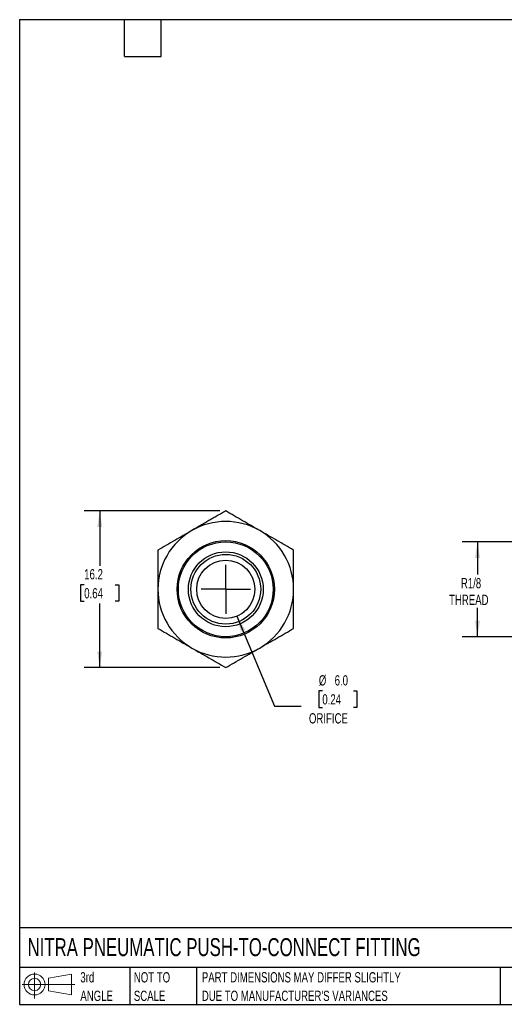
# Model space of a CAD drawing. Header units: millimetres. Extents: x 3 to 137, y 3 to 105.
# Tile 1 of 2: x 3 to 53, y 3 to 105. Entities that reach past the tile are written whole.
import ezdxf

# ---------------------------------------------------------------- set-up
doc = ezdxf.new("R2010")
doc.units = ezdxf.units.MM
doc.header["$LTSCALE"] = 0.5
doc.linetypes.add('SLD-Center', pattern=[19.05, 15.24, -1.27, 1.27, -1.27])
doc.linetypes.add('SLD-Solid', pattern=[0])
doc.layers.add('CENTER', color=40, linetype='SLD-Center')
doc.layers.add('SLD-DEFPOINTS', color=7, linetype='Continuous')
doc.layers.add('DIMENSIONS', color=140, linetype='SLD-Solid', lineweight=25)
doc.layers.add('TEXT', color=140, linetype='SLD-Solid', lineweight=25)
doc.styles.add('SLDTEXTSTYLE0', font='TXT', dxfattribs={"width": 0.7})
doc.dimstyles.new('SLDDIMSTYLE0', dxfattribs={"dimtxt": 1.079004, "dimasz": 1.651, "dimexe": 0, "dimexo": 0.0625, "dimgap": 0.269751, "dimtad": 0, "dimtih": 1, "dimtoh": 1, "dimdec": 1, "dimrnd": 1e-09, "dimzin": 12, "dimdsep": 46, "dimtxsty": 'SLDTEXTSTYLE0', "dimsah": 1, "dimcen": 0.09, "dimadec": 0, "dimazin": 3, "dimtfac": 1, "dimtdec": 1, "dimtofl": 0, "dimtmove": 0, "dimatfit": 3, "dimfxl": 0, "dimfrac": 2, "dimtolj": 1, "dimtzin": 12, "dimarcsym": 0})
doc.dimstyles.new('SLDDIMSTYLE3', dxfattribs={"dimtxt": 1.079004, "dimasz": 1.651, "dimexe": 0, "dimexo": 0.0625, "dimgap": 0.269751, "dimtad": 0, "dimtih": 1, "dimtoh": 1, "dimdec": 1, "dimrnd": 1e-09, "dimzin": 4, "dimdsep": 46, "dimtxsty": 'SLDTEXTSTYLE0', "dimsah": 1, "dimcen": 0, "dimadec": 0, "dimazin": 1, "dimtfac": 1, "dimtdec": 1, "dimtofl": 0, "dimtmove": 0, "dimatfit": 3, "dimfxl": 0, "dimfrac": 2, "dimtolj": 1, "dimtzin": 12, "dimarcsym": 0})

# ---------------------------------------------------------------- blocks, each defined once
blk = doc.blocks.new('Block11')
at = {"color": 7, "linetype": 'SLD-Solid', "lineweight": 18}
for p, q in [((1.29, 2.66), (1.29, 0)), ((2.74, 2.08), (5.09, 2.52)), ((2.74, 0.8), (2.74, 2.08)), ((5.09, 2.52), (5.09, 0.37)), ((0, 1.44), (5.44, 1.44)), ((2.74, 0.8), (5.09, 0.37))]:
    blk.add_line(p, q, dxfattribs=at)
for radius in [1.08, 0.643]:
    blk.add_circle((1.29, 1.44), radius, dxfattribs=at)
blk = doc.blocks.new('Block12')
at = {"layer": 'SLD-DEFPOINTS'}
blk.add_blockref('Block11', (0, 0), dxfattribs=at)
blk = doc.blocks.new('SW_NOTE_0_2')
at = {"layer": 'TEXT', "color": 0, "char_height": 1.0583, "attachment_point": 1, "style": 'SLDTEXTSTYLE0'}
for s, insert in [('PART DIMENSIONS MAY DIFFER SLIGHTLY', (0, 1.36)), ("DUE TO MANUFACTURER'S VARIANCES", (0, -0.55))]:
    blk.add_mtext(s, dxfattribs=dict(at, insert=insert))
blk = doc.blocks.new('SW_NOTE_0_3')
at = {"layer": 'TEXT', "color": 0, "char_height": 1.058, "attachment_point": 1, "style": 'SLDTEXTSTYLE0'}
for s, insert in [('NOT TO', (0, 1.36)), ('SCALE', (0, -0.55))]:
    blk.add_mtext(s, dxfattribs=dict(at, insert=insert))
blk = doc.blocks.new('SW_NOTE_0_4')
at = {"layer": 'TEXT', "color": 0, "char_height": 1.058, "attachment_point": 1, "style": 'SLDTEXTSTYLE0'}
for s, insert in [('3rd', (0, 1.36)), ('ANGLE', (0, -0.55))]:
    blk.add_mtext(s, dxfattribs=dict(at, insert=insert))
blk = doc.blocks.new('_D')
at = {"layer": 'DIMENSIONS'}
for p, q in [((55.79, 50.89), (48.81, 50.89)), ((50.39, 50.89), (50.39, 47.51)), ((50.39, 41.11), (50.39, 44.08)), ((55.79, 41.11), (48.81, 41.11))]:
    blk.add_line(p, q, dxfattribs=at)
for points in [[(50.39, 50.89), (50.14, 49.24), (50.65, 49.24)], [(50.39, 41.11), (50.65, 42.76), (50.14, 42.76)]]:
    blk.add_solid(points, dxfattribs=at)
at = {"layer": 'DIMENSIONS', "char_height": 1.058, "attachment_point": 1, "style": 'SLDTEXTSTYLE0'}
for s, insert in [('R1/8', (48.68, 47.16)), ('THREAD', (47.46, 45.44))]:
    blk.add_mtext(s, dxfattribs=dict(at, insert=insert))
blk = doc.blocks.new('_D_6')
at = {"layer": 'DIMENSIONS'}
for p, q in [((23.8, 54.08), (9.84, 54.08)), ((11.43, 54.08), (11.43, 48.43)), ((9.83, 46.47), (9.46, 46.47)), ((9.46, 46.47), (9.46, 44.76)), ((13.03, 46.47), (13.39, 46.47)), ((13.39, 46.47), (13.39, 44.76)), ((9.46, 44.76), (9.83, 44.76)), ((13.39, 44.76), (13.03, 44.76)), ((11.43, 37.92), (11.43, 44.52)), ((23.8, 37.92), (9.84, 37.92))]:
    blk.add_line(p, q, dxfattribs=at)
for points in [[(11.43, 54.08), (11.18, 52.43), (11.68, 52.43)], [(11.43, 37.92), (11.68, 39.57), (11.18, 39.57)]]:
    blk.add_solid(points, dxfattribs=at)
at = {"layer": 'DIMENSIONS', "char_height": 1.058, "attachment_point": 1, "style": 'SLDTEXTSTYLE0'}
for s, insert in [('16.2', (9.83, 48.08)), ('0.64', (9.83, 46.12))]:
    blk.add_mtext(s, dxfattribs=dict(at, insert=insert))
blk = doc.blocks.new('_D_7')
at = {"layer": 'DIMENSIONS'}
for p, q in [((25.58, 43.23), (29.44, 33.95)), ((34.39, 35.52), (34.03, 35.52)), ((34.03, 35.52), (34.03, 33.8)), ((37.6, 35.52), (37.96, 35.52)), ((37.96, 35.52), (37.96, 33.8)), ((29.44, 33.95), (32.21, 33.95)), ((34.03, 33.8), (34.39, 33.8)), ((37.96, 33.8), (37.6, 33.8))]:
    blk.add_line(p, q, dxfattribs=at)
blk.add_solid([(25.58, 43.23), (25.98, 41.61), (26.45, 41.8)], dxfattribs=at)
at = {"layer": 'DIMENSIONS', "char_height": 1.058, "attachment_point": 1, "style": 'SLDTEXTSTYLE0'}
for s, insert in [('%%c', (34.03, 37.13)), ('6.0', (35.66, 37.13)), ('0.24', (34.39, 35.17)), ('ORIFICE', (33.01, 33.21))]:
    blk.add_mtext(s, dxfattribs=dict(at, insert=insert))
blk = doc.blocks.new('SW_CENTERMARKSYMBOL_1')
at = {"layer": 'CENTER', "color": 0}
for q in [(0, 2.54), (-2.54, 0), (0, -2.54), (2.54, 0)]:
    blk.add_line((0, 0), q, dxfattribs=at)

msp = doc.modelspace()

# ---------------------------------------------------------------- linework, layer by layer
for radius in [5.02, 4.89, 3.86, 3.6, 3]:
    msp.add_circle((24.43, 46), radius)
for start, end in [(60, 120), (120, 180), (0, 60), (180, 240), (300, 0), (240, 300)]:
    msp.add_arc((24.43, 46), 7, start, end)
for points, knots in [([(24.43, 54.08), (24.28, 54), (23.99, 53.83), (23.55, 53.58), (23.12, 53.33), (22.68, 53.08), (22.25, 52.83), (21.81, 52.57), (21.37, 52.32), (21.08, 52.15), (20.93, 52.06)], [0, 0, 0, 0, 0.129169, 0.255361, 0.379256, 0.501633, 0.626734, 0.750818, 0.875637, 1, 1, 1, 1]), ([(27.93, 52.06), (27.34, 52.41), (26.75, 52.74), (25.59, 53.42), (25.01, 53.75), (24.43, 54.08)], [0, 0, 0, 0, 0.5, 0.5, 1, 1, 1, 1]), ([(20.93, 52.06), (20.34, 51.72), (19.75, 51.38), (18.59, 50.71), (18.01, 50.38), (17.43, 50.04)], [0, 0, 0, 0, 0.5, 0.5, 1, 1, 1, 1]), ([(31.43, 50.04), (30.86, 50.38), (30.28, 50.71), (29.11, 51.38), (28.52, 51.72), (27.93, 52.06)], [0, 0, 0, 0, 0.5, 0.5, 1, 1, 1, 1]), ([(17.43, 50.04), (17.43, 49.38), (17.43, 48.71), (17.43, 47.36), (17.43, 46.69), (17.43, 46)], [0, 0, 0, 0, 0.5, 0.5, 1, 1, 1, 1]), ([(31.43, 46), (31.43, 46.69), (31.43, 47.36), (31.43, 48.71), (31.43, 49.38), (31.43, 50.04)], [0, 0, 0, 0, 0.5, 0.5, 1, 1, 1, 1]), ([(17.43, 46), (17.43, 45.32), (17.43, 44.64), (17.43, 43.29), (17.43, 42.62), (17.43, 41.96)], [0, 0, 0, 0, 0.5, 0.5, 1, 1, 1, 1]), ([(31.43, 41.96), (31.43, 42.62), (31.43, 43.29), (31.43, 44.64), (31.43, 45.32), (31.43, 46)], [0, 0, 0, 0, 0.5, 0.5, 1, 1, 1, 1]), ([(17.43, 41.96), (18.01, 41.63), (18.59, 41.29), (19.75, 40.62), (20.34, 40.28), (20.93, 39.94)], [0, 0, 0, 0, 0.5, 0.5, 1, 1, 1, 1]), ([(27.93, 39.94), (28.52, 40.28), (29.11, 40.62), (30.28, 41.29), (30.86, 41.63), (31.43, 41.96)], [0, 0, 0, 0, 0.5, 0.5, 1, 1, 1, 1]), ([(20.93, 39.94), (21.52, 39.6), (22.11, 39.26), (23.28, 38.59), (23.86, 38.25), (24.43, 37.92)], [0, 0, 0, 0, 0.5, 0.5, 1, 1, 1, 1]), ([(24.43, 37.92), (25.01, 38.25), (25.59, 38.59), (26.75, 39.26), (27.34, 39.6), (27.93, 39.94)], [0, 0, 0, 0, 0.5, 0.5, 1, 1, 1, 1])]:
    msp.add_open_spline(points, degree=3, knots=knots)
at = {"layer": 'TEXT'}
for p, q in [((3.17, 104.78), (136.52, 104.78)), ((3.17, 104.78), (3.17, 3.17)), ((13.97, 100.97), (13.97, 104.78)), ((17.78, 100.97), (17.78, 104.78)), ((13.97, 100.97), (17.78, 100.97)), ((136.52, 11.06), (3.17, 11.06)), ((136.52, 6.98), (3.17, 6.98)), ((14.52, 6.98), (14.52, 3.17)), ((21.42, 6.98), (21.42, 3.17)), ((52.74, 6.98), (52.74, 3.17)), ((3.17, 3.17), (136.52, 3.17))]:
    msp.add_line(p, q, dxfattribs=at)

# ---------------------------------------------------------------- block references
at = {"layer": 'CENTER'}
msp.add_blockref('SW_CENTERMARKSYMBOL_1', (24.43, 46), dxfattribs=at)
at = {"layer": 'SLD-DEFPOINTS'}
msp.add_blockref('Block12', (3.42, 3.78), dxfattribs=at)
at = {"layer": 'TEXT'}
for name, p in [('SW_NOTE_0_4', (9.43, 5.13)), ('SW_NOTE_0_3', (14.95, 5.13)), ('SW_NOTE_0_2', (21.96, 5.13))]:
    msp.add_blockref(name, p, dxfattribs=at)

# ---------------------------------------------------------------- texts
at = {"layer": 'TEXT', "insert": (3.98, 10), "char_height": 1.8521, "attachment_point": 1, "style": 'SLDTEXTSTYLE0'}
msp.add_mtext('NITRA PNEUMATIC PUSH-TO-CONNECT FITTING', dxfattribs=at)

# ---------------------------------------------------------------- dimensions: what is measured, and where the dimension line sits
at = {"layer": 'DIMENSIONS'}
dim = msp.add_linear_dim(base=(11.43, 37.92), p1=(24.43, 54.08), p2=(24.43, 37.92), angle=90, dimstyle='SLDDIMSTYLE0', dxfattribs=at)
dim.commit()
dim.dimension.update_dxf_attribs({"geometry": '_D_6', "text_midpoint": (11.43, 46.47), "dimtype": 160})
dim = msp.add_linear_dim(base=(50.39, 50.89), p1=(56.43, 41.11), p2=(56.43, 50.89), angle=90, text='R1/8\\PTHREAD', dimstyle='SLDDIMSTYLE0', dxfattribs=at)
dim.commit()
dim.dimension.update_dxf_attribs({"geometry": '_D', "text_midpoint": (50.39, 45.79), "dimtype": 160})
dim = msp.add_diameter_dim_2p(p1=(23.28, 48.77), p2=(25.58, 43.23), text='<>\\PORIFICE', dimstyle='SLDDIMSTYLE3', dxfattribs=at)
dim.commit()
dim.dimension.update_dxf_attribs({"geometry": '_D_7', "text_midpoint": (35.99, 34.66), "dimtype": 163})

doc.saveas('drawing.dxf')
